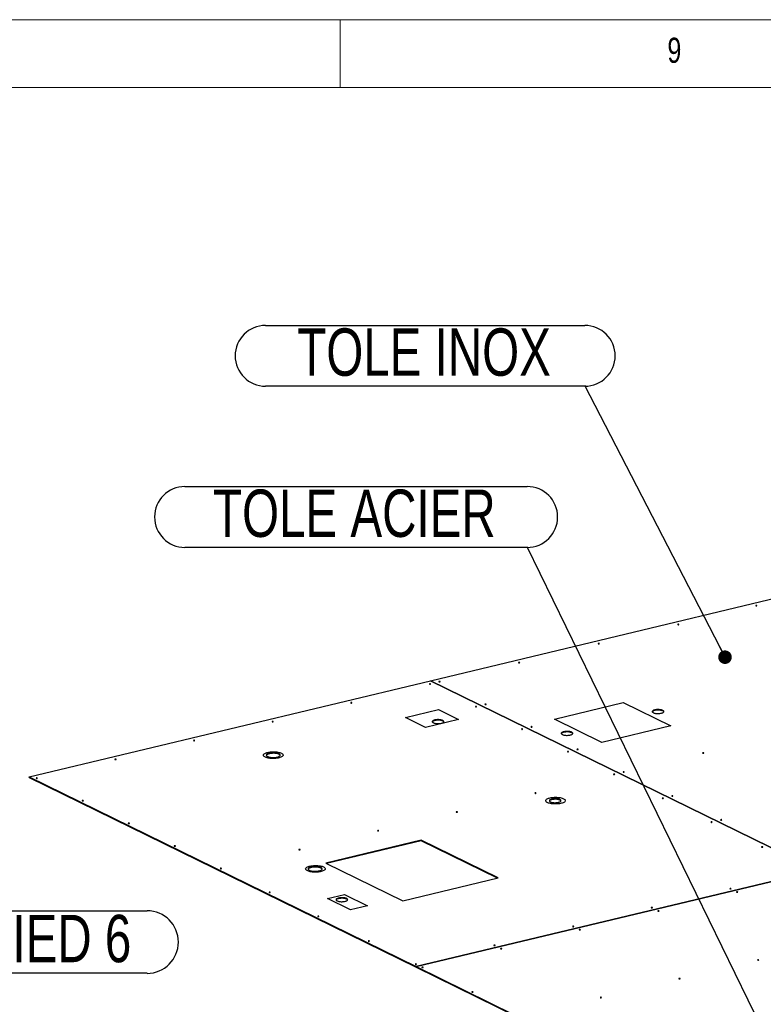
# Model space of a CAD drawing. Header units: millimetres. Extents: x 5 to 589, y 5 to 415.
# Tile 82 of 106: x 373 to 428, y 342 to 415. Entities that reach past the tile are written whole.
import ezdxf

# ---------------------------------------------------------------- set-up
doc = ezdxf.new("R2010")
doc.units = ezdxf.units.MM
doc.layers.add('NOTES', color=6, linetype='Continuous')
doc.layers.add('TRAIT-FORT', color=4, linetype='Continuous', lineweight=25)
doc.styles.add('SLDTEXTSTYLE0', font='TXT', dxfattribs={"width": 0.75})
doc.dimstyles.new('SLDDIMSTYLE3', dxfattribs={"dimtxt": 0.18, "dimasz": 1, "dimexe": 0, "dimexo": 0.0625, "dimgap": 0, "dimtad": 0, "dimtih": 1, "dimtoh": 1, "dimdec": 0, "dimrnd": 1e-09, "dimzin": 0, "dimdsep": 46, "dimtxsty": 'Standard', "dimblk1": 'DOT', "dimblk2": 'DOT', "dimsah": 1, "dimcen": 0.09, "dimadec": 0, "dimazin": 0, "dimtfac": 1, "dimtdec": 0, "dimtofl": 0, "dimtmove": 0, "dimatfit": 3, "dimldrblk": 'DOT', "dimfxl": 1, "dimfrac": 2, "dimtolj": 1, "dimtzin": 0, "dimarcsym": 0})

# ---------------------------------------------------------------- blocks, each defined once
blk = doc.blocks.new('SW_NOTE_17')
at = {"layer": 'NOTES', "color": 0}
for p, q in [((2.309, 2.264), (15.796, 2.264)), ((15.796, -2.353), (2.309, -2.353))]:
    blk.add_line(p, q, dxfattribs=at)
for centre, start, end in [((2.309, -0.045), 90, 270), ((15.796, -0.045), 270, 90)]:
    blk.add_arc(centre, 2.309, start, end, dxfattribs=at)
at = {"layer": 'NOTES', "color": 0, "insert": (9.068, 1.968), "char_height": 3.5, "attachment_point": 2, "style": 'SLDTEXTSTYLE0'}
blk.add_mtext('PIED 6', dxfattribs=at)
blk = doc.blocks.new('SW_NOTE_34')
at = {"layer": 'NOTES', "color": 0}
for p, q in [((-25.273, 4.451), (0, 4.451)), ((0, -0.045), (-25.273, -0.045))]:
    blk.add_line(p, q, dxfattribs=at)
for centre, start, end in [((-25.273, 2.203), 90, 270), ((0, 2.203), 270, 90)]:
    blk.add_arc(centre, 2.248, start, end, dxfattribs=at)
at = {"layer": 'NOTES', "color": 0, "insert": (-12.763, 4.229), "char_height": 3.5, "attachment_point": 2, "style": 'SLDTEXTSTYLE0'}
blk.add_mtext('TOLE ACIER', dxfattribs=at)
blk = doc.blocks.new('_DOT')
at = {"color": 0, "linetype": 'ByBlock', "lineweight": -2}
blk.add_line((-0.5, 0), (-1, 0), dxfattribs=at)
at = {"color": 0, "linetype": 'ByBlock', "const_width": 0.5}
blk.add_lwpolyline([(-0.25, 0, 1), (0.25, 0, 1)], format="xyb", close=True, dxfattribs=at)
blk = doc.blocks.new('SW_NOTE_35')
at = {"layer": 'NOTES', "color": 0}
for p, q in [((-23.572, 4.451), (0, 4.451)), ((0, -0.045), (-23.572, -0.045))]:
    blk.add_line(p, q, dxfattribs=at)
for centre, start, end in [((-23.572, 2.203), 90, 270), ((0, 2.203), 270, 90)]:
    blk.add_arc(centre, 2.248, start, end, dxfattribs=at)
at = {"layer": 'NOTES', "color": 0, "insert": (-11.869, 4.229), "char_height": 3.5, "attachment_point": 2, "style": 'SLDTEXTSTYLE0'}
blk.add_mtext('TOLE INOX', dxfattribs=at)

msp = doc.modelspace()

# ---------------------------------------------------------------- linework, layer by layer
at = {"color": 7, "linetype": 'Continuous', "lineweight": 18}
for p, q in [((589, 415), (5, 415)), ((397, 415), (397, 410)), ((584, 410), (10, 410))]:
    msp.add_line(p, q, dxfattribs=at)
at = {"layer": 'TRAIT-FORT', "color": 4, "linetype": 'Continuous', "lineweight": 25}
for p, q in [((403.66344, 366.16266), (433.28931, 373.26473)), ((374.03711, 359.06047), (403.66321, 366.1626)), ((403.66321, 366.1626), (432.23064, 352.14123)), ((432.23088, 352.14128), (403.66344, 366.16266)), ((403.66344, 366.16249), (403.66344, 366.16266)), ((412.82979, 363.32688), (417.90607, 364.54379)), ((417.90607, 364.54379), (421.41031, 362.82385)), ((401.82206, 363.43931), (404.25916, 364.02354)), ((404.25916, 364.02354), (405.74744, 363.29307)), ((403.31034, 362.70884), (401.82206, 363.43931)), ((405.74744, 363.29307), (403.31034, 362.70884)), ((416.33403, 361.60694), (412.82979, 363.32688)), ((421.41031, 362.82385), (416.33403, 361.60694)), ((374.03729, 359.02019), (374.03711, 359.06047)), ((374.03711, 359.06047), (402.60454, 345.03909)), ((374.03729, 359.02019), (402.60472, 344.99881)), ((402.99357, 354.38143), (395.93973, 352.69045)), ((402.99375, 354.34115), (395.99493, 352.66336)), ((408.67459, 351.59309), (402.99357, 354.38143)), ((402.99357, 354.38143), (402.99375, 354.34115)), ((408.61957, 351.5799), (402.99375, 354.34115)), ((395.93973, 352.69045), (401.62076, 349.90211)), ((432.23064, 352.14123), (402.60454, 345.03909)), ((402.6047, 345.03901), (432.2308, 352.14115)), ((401.62076, 349.90211), (408.67459, 351.59309)), ((396.075, 350.06502), (397.31323, 350.36186)), ((397.7756, 349.23034), (396.075, 350.06502)), ((397.31323, 350.36186), (399.01383, 349.52718)), ((399.01383, 349.52718), (397.7756, 349.23034)), ((402.60472, 344.99881), (402.60454, 345.03909)), ((402.6047, 345.03901), (421.59539, 335.71806)), ((402.60488, 344.99873), (402.6047, 345.03901)), ((402.60488, 344.99885), (402.60472, 344.99881)), ((402.60488, 344.99873), (421.59557, 335.67778))]:
    msp.add_line(p, q, dxfattribs=at)
at = {"layer": 'TRAIT-FORT', "color": 4, "linetype": 'Continuous', "lineweight": 25, "flags": 128}
for points in [[(427.77336, 371.70527), (427.76056, 371.70946), (427.74398, 371.71164), (427.72615, 371.71148), (427.70977, 371.70899), (427.69735, 371.70457), (427.69078, 371.69888), (427.69105, 371.69279), (427.69812, 371.68723), (427.71092, 371.68304), (427.72751, 371.68086), (427.74534, 371.68102), (427.76171, 371.6835), (427.77413, 371.68792), (427.78071, 371.69361), (427.78044, 371.6997), (427.77336, 371.70527)], [(422.01273, 370.3243), (421.99993, 370.32849), (421.98335, 370.33067), (421.96552, 370.3305), (421.94914, 370.32802), (421.93672, 370.3236), (421.93015, 370.31791), (421.93042, 370.31182), (421.93749, 370.30626), (421.95029, 370.30207), (421.96687, 370.29989), (421.98471, 370.30005), (422.00108, 370.30253), (422.0135, 370.30695), (422.02008, 370.31264), (422.01981, 370.31873), (422.01273, 370.3243)], [(416.13454, 368.91514), (416.12174, 368.91933), (416.10516, 368.92151), (416.08732, 368.92135), (416.07095, 368.91887), (416.05853, 368.91445), (416.05195, 368.90876), (416.05222, 368.90267), (416.0593, 368.89711), (416.0721, 368.89291), (416.08868, 368.89073), (416.10652, 368.8909), (416.12289, 368.89338), (416.13531, 368.8978), (416.14188, 368.90349), (416.14161, 368.90958), (416.13454, 368.91514)], [(410.25634, 367.50599), (410.24354, 367.51018), (410.22696, 367.51236), (410.20913, 367.5122), (410.19275, 367.50972), (410.18033, 367.5053), (410.17376, 367.49961), (410.17403, 367.49352), (410.1811, 367.48795), (410.19391, 367.48376), (410.21049, 367.48158), (410.22832, 367.48174), (410.24469, 367.48422), (410.25711, 367.48865), (410.26369, 367.49433), (410.26342, 367.50043), (410.25634, 367.50599)], [(403.67277, 365.92774), (403.65996, 365.93193), (403.64338, 365.93411), (403.62555, 365.93395), (403.60918, 365.93147), (403.59676, 365.92704), (403.59018, 365.92136), (403.59045, 365.91527), (403.59753, 365.9097), (403.61033, 365.90551), (403.62691, 365.90333), (403.64474, 365.90349), (403.66112, 365.90597), (403.67354, 365.91039), (403.68011, 365.91608), (403.67984, 365.92217), (403.67277, 365.92774)], [(404.37815, 366.09684), (404.36535, 366.10103), (404.34877, 366.10321), (404.33093, 366.10305), (404.31456, 366.10056), (404.30214, 366.09614), (404.29556, 366.09045), (404.29583, 366.08436), (404.30291, 366.0788), (404.31571, 366.07461), (404.33229, 366.07243), (404.35013, 366.07259), (404.3665, 366.07507), (404.37892, 366.07949), (404.3855, 366.08518), (404.38522, 366.09127), (404.37815, 366.09684)], [(397.86511, 364.53549), (397.85231, 364.53969), (397.83573, 364.54187), (397.81789, 364.5417), (397.80152, 364.53922), (397.7891, 364.5348), (397.78252, 364.52911), (397.7828, 364.52302), (397.78987, 364.51746), (397.80267, 364.51327), (397.81925, 364.51109), (397.83709, 364.51125), (397.85346, 364.51373), (397.86588, 364.51815), (397.87246, 364.52384), (397.87219, 364.52993), (397.86511, 364.53549)], [(407.0715, 364.25958), (407.0587, 364.26377), (407.04212, 364.26595), (407.02428, 364.26579), (407.00791, 364.26331), (406.99549, 364.25889), (406.98891, 364.2532), (406.98918, 364.24711), (406.99626, 364.24155), (407.00906, 364.23735), (407.02564, 364.23517), (407.04347, 364.23534), (407.05985, 364.23782), (407.07227, 364.24224), (407.07884, 364.24793), (407.07857, 364.25402), (407.0715, 364.25958)], [(407.77688, 364.42868), (407.76408, 364.43287), (407.7475, 364.43505), (407.72966, 364.43489), (407.71329, 364.43241), (407.70087, 364.42799), (407.6943, 364.4223), (407.69457, 364.41621), (407.70164, 364.41064), (407.71444, 364.40645), (407.73102, 364.40427), (407.74886, 364.40444), (407.76523, 364.40692), (407.77765, 364.41134), (407.78423, 364.41703), (407.78396, 364.42312), (407.77688, 364.42868)], [(420.83287, 363.96447), (420.79157, 363.98172), (420.74297, 363.99659), (420.68821, 364.00872), (420.62858, 364.01783), (420.56547, 364.02371), (420.50036, 364.02622), (420.43477, 364.0253), (420.37025, 364.02097), (420.30831, 364.01333), (420.25039, 364.00257), (420.19786, 363.98894), (420.15195, 363.97275), (420.11373, 363.95438), (420.0841, 363.93427), (420.06376, 363.91288), (420.05317, 363.89072), (420.0526, 363.86831), (420.06204, 363.84617), (420.08129, 363.82483), (420.10988, 363.80477), (420.14716, 363.78647), (420.19224, 363.77037), (420.24407, 363.75683), (420.30143, 363.74618), (420.36299, 363.73866), (420.42729, 363.73446), (420.49283, 363.73366), (420.55807, 363.73629), (420.62149, 363.74229), (420.6816, 363.75151), (420.73698, 363.76375), (420.78635, 363.7787), (420.82853, 363.79603), (420.86256, 363.81533), (420.88762, 363.83614), (420.90313, 363.85798), (420.90873, 363.88033), (420.90428, 363.90267), (420.88989, 363.92447), (420.8659, 363.94524), (420.83287, 363.96447)], [(420.83305, 363.92419), (420.79175, 363.94144), (420.74315, 363.95631), (420.68839, 363.96844), (420.62876, 363.97755), (420.56565, 363.98343), (420.50054, 363.98594), (420.43495, 363.98502), (420.37043, 363.98069), (420.30849, 363.97305), (420.25057, 363.96229), (420.19804, 363.94866), (420.15213, 363.93247), (420.11391, 363.9141), (420.08428, 363.89399), (420.06394, 363.8726), (420.05578, 363.85789)], [(392.05745, 363.14325), (392.04465, 363.14744), (392.02807, 363.14962), (392.01024, 363.14946), (391.99386, 363.14698), (391.98144, 363.14256), (391.97487, 363.13687), (391.97514, 363.13078), (391.98221, 363.12521), (391.99502, 363.12102), (392.0116, 363.11884), (392.02943, 363.119), (392.0458, 363.12149), (392.05822, 363.12591), (392.0648, 363.1316), (392.06453, 363.13769), (392.05745, 363.14325)], [(404.5876, 363.22129), (404.5463, 363.23854), (404.4977, 363.25341), (404.44295, 363.26554), (404.38331, 363.27465), (404.3202, 363.28053), (404.25509, 363.28304), (404.1895, 363.28212), (404.12498, 363.27779), (404.06304, 363.27016), (404.00513, 363.2594), (403.9526, 363.24576), (403.90668, 363.22957), (403.86847, 363.2112), (403.83884, 363.19109), (403.81849, 363.1697), (403.80791, 363.14755), (403.80733, 363.12514), (403.81677, 363.103), (403.83602, 363.08165), (403.86462, 363.06159), (403.90189, 363.0433), (403.94697, 363.02719), (403.9988, 363.01365), (404.05617, 363.003), (404.11772, 362.99548), (404.18202, 362.99128), (404.24756, 362.99048), (404.3128, 362.99311), (404.37622, 362.99911), (404.43633, 363.00834), (404.49171, 363.02057), (404.54108, 363.03553), (404.58327, 363.05286), (404.61729, 363.07215), (404.64235, 363.09296), (404.65786, 363.1148), (404.66346, 363.13715), (404.65901, 363.15949), (404.64463, 363.1813), (404.62063, 363.20206), (404.5876, 363.22129)], [(404.58778, 363.18101), (404.54648, 363.19826), (404.49788, 363.21313), (404.44313, 363.22526), (404.38349, 363.23437), (404.32038, 363.24025), (404.25527, 363.24276), (404.18968, 363.24184), (404.12516, 363.23751), (404.06322, 363.22988), (404.00531, 363.21912), (403.95278, 363.20548), (403.90686, 363.18929), (403.86865, 363.17092), (403.83902, 363.15081), (403.81867, 363.12943), (403.81051, 363.11471)], [(410.47023, 362.59143), (410.45743, 362.59562), (410.44085, 362.5978), (410.42301, 362.59764), (410.40664, 362.59516), (410.39422, 362.59073), (410.38764, 362.58505), (410.38791, 362.57896), (410.39499, 362.57339), (410.40779, 362.5692), (410.42437, 362.56702), (410.44221, 362.56718), (410.45858, 362.56966), (410.471, 362.57408), (410.47758, 362.57977), (410.47731, 362.58586), (410.47023, 362.59143)], [(411.17561, 362.76053), (411.16281, 362.76472), (411.14623, 362.7669), (411.1284, 362.76674), (411.11202, 362.76425), (411.0996, 362.75983), (411.09303, 362.75414), (411.0933, 362.74805), (411.10037, 362.74249), (411.11317, 362.7383), (411.12976, 362.73612), (411.14759, 362.73628), (411.16396, 362.73876), (411.17638, 362.74318), (411.18296, 362.74887), (411.18269, 362.75496), (411.17561, 362.76053)], [(414.11433, 362.35387), (414.07303, 362.37112), (414.02443, 362.38598), (413.96967, 362.39811), (413.91004, 362.40722), (413.84693, 362.4131), (413.78182, 362.41561), (413.71623, 362.41469), (413.65171, 362.41036), (413.58977, 362.40273), (413.53185, 362.39197), (413.47932, 362.37833), (413.43341, 362.36214), (413.39519, 362.34377), (413.36556, 362.32366), (413.34522, 362.30228), (413.33463, 362.28012), (413.33405, 362.25771), (413.3435, 362.23557), (413.36275, 362.21422), (413.39134, 362.19416), (413.42862, 362.17587), (413.4737, 362.15976), (413.52553, 362.14623), (413.58289, 362.13557), (413.64445, 362.12806), (413.70875, 362.12385), (413.77429, 362.12305), (413.83953, 362.12569), (413.90295, 362.13168), (413.96305, 362.14091), (414.01844, 362.15314), (414.0678, 362.1681), (414.10999, 362.18543), (414.14402, 362.20472), (414.16908, 362.22553), (414.18459, 362.24737), (414.19019, 362.26972), (414.18574, 362.29206), (414.17135, 362.31387), (414.14736, 362.33463), (414.11433, 362.35387)], [(414.11451, 362.31359), (414.07321, 362.33084), (414.02461, 362.3457), (413.96985, 362.35783), (413.91022, 362.36694), (413.84711, 362.37282), (413.782, 362.37533), (413.71641, 362.37441), (413.65189, 362.37008), (413.58995, 362.36245), (413.53203, 362.35169), (413.4795, 362.33805), (413.43359, 362.32186), (413.39537, 362.30349), (413.36574, 362.28338), (413.3454, 362.262), (413.33724, 362.24728)], [(386.2498, 361.75101), (386.237, 361.7552), (386.22042, 361.75738), (386.20258, 361.75722), (386.18621, 361.75474), (386.17379, 361.75031), (386.16721, 361.74463), (386.16748, 361.73854), (386.17456, 361.73297), (386.18736, 361.72878), (386.20394, 361.7266), (386.22178, 361.72676), (386.23815, 361.72924), (386.25057, 361.73366), (386.25714, 361.73935), (386.25687, 361.74544), (386.2498, 361.75101)], [(392.65853, 360.80442), (392.7031, 360.77948), (392.73866, 360.75289), (392.76471, 360.72501), (392.78089, 360.69623), (392.78696, 360.66696), (392.78285, 360.63761), (392.76861, 360.60859), (392.74445, 360.58032), (392.71069, 360.55317), (392.66782, 360.52755), (392.61643, 360.5038), (392.55725, 360.48227), (392.49111, 360.46324), (392.41894, 360.447), (392.34174, 360.43376), (392.26061, 360.42372), (392.17669, 360.41701), (392.09114, 360.41373), (392.00517, 360.41392), (391.92, 360.41759), (391.8368, 360.42468), (391.75676, 360.43509), (391.681, 360.44867), (391.61057, 360.46524), (391.54647, 360.48456), (391.4896, 360.50636), (391.44075, 360.53033), (391.40062, 360.55614), (391.36976, 360.58343), (391.34861, 360.61181), (391.33746, 360.64089), (391.33648, 360.67025), (391.34567, 360.69948), (391.36491, 360.72818), (391.39392, 360.75594), (391.4323, 360.78237), (391.47951, 360.80709), (391.53489, 360.82978), (391.59766, 360.85009), (391.66694, 360.86776), (391.74176, 360.88252), (391.82106, 360.89418), (391.90373, 360.90257), (391.98862, 360.90758), (392.07453, 360.90912), (392.16025, 360.90719), (392.24458, 360.9018), (392.32634, 360.89304), (392.40438, 360.88102), (392.47761, 360.86592), (392.54499, 360.84794), (392.60558, 360.82735), (392.65853, 360.80442)], [(392.48456, 360.76272), (392.43978, 360.78169), (392.38763, 360.79831), (392.32913, 360.81227), (392.26542, 360.82329), (392.19774, 360.83116), (392.1274, 360.83571), (392.05578, 360.83688), (391.98426, 360.83462), (391.91425, 360.82899), (391.84709, 360.8201), (391.78411, 360.80811), (391.72652, 360.79327), (391.67545, 360.77585), (391.63189, 360.75621), (391.59669, 360.73472), (391.57053, 360.71179), (391.55393, 360.68789), (391.5472, 360.66346), (391.55048, 360.639), (391.5637, 360.61496), (391.5866, 360.59183), (391.61875, 360.57005), (391.65951, 360.55004), (391.70809, 360.5322), (391.76355, 360.51687), (391.8248, 360.50435), (391.89066, 360.49489), (391.95984, 360.48866), (392.03099, 360.48579), (392.10274, 360.48634), (392.17368, 360.49029), (392.24243, 360.49757), (392.30766, 360.50804), (392.36809, 360.52149), (392.42255, 360.53765), (392.46998, 360.55623), (392.50946, 360.57685), (392.54021, 360.59911), (392.56165, 360.62258), (392.57334, 360.6468), (392.57507, 360.67131), (392.5668, 360.69562), (392.5487, 360.71926), (392.5211, 360.74177), (392.48456, 360.76272)], [(413.86896, 360.92327), (413.85616, 360.92746), (413.83958, 360.92965), (413.82174, 360.92948), (413.80537, 360.927), (413.79295, 360.92258), (413.78638, 360.91689), (413.78665, 360.9108), (413.79372, 360.90524), (413.80652, 360.90104), (413.8231, 360.89886), (413.84094, 360.89903), (413.85731, 360.90151), (413.86973, 360.90593), (413.87631, 360.91162), (413.87604, 360.91771), (413.86896, 360.92327)], [(414.57435, 361.09237), (414.56154, 361.09656), (414.54496, 361.09874), (414.52713, 361.09858), (414.51075, 361.0961), (414.49833, 361.09168), (414.49176, 361.08599), (414.49203, 361.0799), (414.4991, 361.07433), (414.51191, 361.07014), (414.52849, 361.06796), (414.54632, 361.06813), (414.5627, 361.07061), (414.57512, 361.07503), (414.58169, 361.08072), (414.58142, 361.08681), (414.57435, 361.09237)], [(423.85127, 360.83337), (423.83847, 360.83756), (423.82189, 360.83974), (423.80405, 360.83958), (423.78768, 360.8371), (423.77526, 360.83268), (423.76869, 360.82699), (423.76896, 360.8209), (423.77603, 360.81533), (423.78883, 360.81114), (423.80541, 360.80896), (423.82325, 360.80912), (423.83962, 360.8116), (423.85204, 360.81603), (423.85862, 360.82172), (423.85835, 360.82781), (423.85127, 360.83337)], [(380.44214, 360.35876), (380.42934, 360.36296), (380.41276, 360.36514), (380.39493, 360.36497), (380.37855, 360.36249), (380.36613, 360.35807), (380.35956, 360.35238), (380.35983, 360.34629), (380.3669, 360.34073), (380.3797, 360.33654), (380.39628, 360.33436), (380.41412, 360.33452), (380.43049, 360.337), (380.44291, 360.34142), (380.44949, 360.34711), (380.44922, 360.3532), (380.44214, 360.35876)], [(392.48474, 360.72244), (392.43996, 360.74141), (392.38781, 360.75803), (392.32931, 360.77199), (392.2656, 360.78301), (392.19792, 360.79088), (392.12758, 360.79543), (392.05596, 360.7966), (391.98444, 360.79434), (391.91443, 360.78871), (391.84727, 360.77982), (391.78429, 360.76783), (391.7267, 360.75299), (391.67563, 360.73557), (391.63207, 360.71593), (391.59687, 360.69444), (391.57071, 360.67151), (391.55411, 360.64761), (391.55053, 360.63884)], [(417.97308, 359.42422), (417.96028, 359.42841), (417.94369, 359.43059), (417.92586, 359.43043), (417.90949, 359.42795), (417.89707, 359.42352), (417.89049, 359.41783), (417.89076, 359.41174), (417.89784, 359.40618), (417.91064, 359.40199), (417.92722, 359.39981), (417.94505, 359.39997), (417.96143, 359.40245), (417.97385, 359.40687), (417.98042, 359.41256), (417.98015, 359.41865), (417.97308, 359.42422)], [(374.63449, 358.96652), (374.62168, 358.97071), (374.6051, 358.97289), (374.58727, 358.97273), (374.5709, 358.97025), (374.55848, 358.96583), (374.5519, 358.96014), (374.55217, 358.95405), (374.55925, 358.94848), (374.57205, 358.94429), (374.58863, 358.94211), (374.60646, 358.94227), (374.62284, 358.94476), (374.63526, 358.94918), (374.64183, 358.95487), (374.64156, 358.96096), (374.63449, 358.96652)], [(417.26769, 359.25512), (417.25489, 359.25931), (417.23831, 359.26149), (417.22048, 359.26133), (417.2041, 359.25885), (417.19168, 359.25443), (417.18511, 359.24874), (417.18538, 359.24265), (417.19245, 359.23708), (417.20526, 359.23289), (417.22184, 359.23071), (417.23967, 359.23087), (417.25604, 359.23335), (417.26846, 359.23777), (417.27504, 359.24346), (417.27477, 359.24955), (417.26769, 359.25512)], [(378.03322, 357.29837), (378.02042, 357.30256), (378.00384, 357.30474), (377.986, 357.30458), (377.96963, 357.30209), (377.95721, 357.29767), (377.95063, 357.29198), (377.9509, 357.28589), (377.95798, 357.28033), (377.97078, 357.27614), (377.98736, 357.27396), (378.0052, 357.27412), (378.02157, 357.2766), (378.03399, 357.28102), (378.04056, 357.28671), (378.04029, 357.2928), (378.03322, 357.29837)], [(411.46004, 357.86288), (411.44724, 357.86707), (411.43066, 357.86925), (411.41282, 357.86908), (411.39645, 357.8666), (411.38403, 357.86218), (411.37745, 357.85649), (411.37772, 357.8504), (411.3848, 357.84484), (411.3976, 357.84065), (411.41418, 357.83847), (411.43201, 357.83863), (411.44839, 357.84111), (411.46081, 357.84553), (411.46738, 357.85122), (411.46711, 357.85731), (411.46004, 357.86288)], [(413.50527, 357.44438), (413.54983, 357.41945), (413.58539, 357.39285), (413.61144, 357.36497), (413.62762, 357.33619), (413.6337, 357.30692), (413.62959, 357.27757), (413.61535, 357.24855), (413.59118, 357.22028), (413.55742, 357.19314), (413.51455, 357.16751), (413.46316, 357.14376), (413.40398, 357.12223), (413.33784, 357.1032), (413.26567, 357.08696), (413.18847, 357.07372), (413.10734, 357.06368), (413.02342, 357.05697), (412.93787, 357.05369), (412.8519, 357.05388), (412.76672, 357.05755), (412.68353, 357.06464), (412.60349, 357.07505), (412.52772, 357.08863), (412.4573, 357.1052), (412.3932, 357.12452), (412.33632, 357.14632), (412.28748, 357.17029), (412.24734, 357.1961), (412.21648, 357.22339), (412.19533, 357.25177), (412.18419, 357.28085), (412.1832, 357.31021), (412.19239, 357.33944), (412.21163, 357.36814), (412.24064, 357.3959), (412.27903, 357.42233), (412.32624, 357.44706), (412.38162, 357.46974), (412.44439, 357.49006), (412.51367, 357.50772), (412.58849, 357.52249), (412.66779, 357.53415), (412.75046, 357.54254), (412.83535, 357.54754), (412.92126, 357.54909), (413.00698, 357.54715), (413.09131, 357.54177), (413.17307, 357.533), (413.25111, 357.52099), (413.32434, 357.50588), (413.39172, 357.48791), (413.45231, 357.46731), (413.50527, 357.44438)], [(413.23257, 357.37901), (413.19127, 357.39626), (413.14267, 357.41113), (413.08791, 357.42326), (413.02828, 357.43237), (412.96517, 357.43825), (412.90006, 357.44076), (412.83447, 357.43984), (412.76995, 357.43551), (412.70801, 357.42787), (412.65009, 357.41711), (412.59756, 357.40348), (412.55165, 357.38729), (412.51343, 357.36892), (412.4838, 357.34881), (412.46346, 357.32742), (412.45287, 357.30527), (412.45229, 357.28285), (412.46174, 357.26071), (412.48099, 357.23937), (412.50958, 357.21931), (412.54686, 357.20101), (412.59194, 357.18491), (412.64377, 357.17137), (412.70113, 357.16072), (412.76269, 357.1532), (412.82699, 357.149), (412.89253, 357.1482), (412.95777, 357.15083), (413.02119, 357.15683), (413.08129, 357.16605), (413.13668, 357.17829), (413.18604, 357.19325), (413.22823, 357.21058), (413.26226, 357.22987), (413.28732, 357.25068), (413.30283, 357.27252), (413.30843, 357.29487), (413.30398, 357.31721), (413.28959, 357.33902), (413.2656, 357.35978), (413.23257, 357.37901)], [(413.23275, 357.33873), (413.19145, 357.35598), (413.14285, 357.37085), (413.08809, 357.38298), (413.02846, 357.39209), (412.96535, 357.39797), (412.90024, 357.40048), (412.83465, 357.39956), (412.77013, 357.39523), (412.70819, 357.3876), (412.65027, 357.37683), (412.59774, 357.3632), (412.55183, 357.34701), (412.51361, 357.32864), (412.48398, 357.30853), (412.46364, 357.28714), (412.45548, 357.27243)], [(420.86879, 357.48764), (420.85599, 357.49183), (420.83941, 357.49401), (420.82158, 357.49385), (420.8052, 357.49137), (420.79278, 357.48694), (420.78621, 357.48126), (420.78648, 357.47516), (420.79355, 357.4696), (420.80636, 357.46541), (420.82294, 357.46323), (420.84077, 357.46339), (420.85714, 357.46587), (420.86956, 357.47029), (420.87614, 357.47598), (420.87587, 357.48207), (420.86879, 357.48764)], [(421.57418, 357.65674), (421.56138, 357.66093), (421.5448, 357.66311), (421.52696, 357.66295), (421.51059, 357.66046), (421.49817, 357.65604), (421.49159, 357.65035), (421.49186, 357.64426), (421.49894, 357.6387), (421.51174, 357.63451), (421.52832, 357.63233), (421.54615, 357.63249), (421.56253, 357.63497), (421.57495, 357.63939), (421.58152, 357.64508), (421.58125, 357.65117), (421.57418, 357.65674)], [(405.65238, 356.47063), (405.63958, 356.47482), (405.623, 356.477), (405.60516, 356.47684), (405.58879, 356.47436), (405.57637, 356.46994), (405.5698, 356.46425), (405.57007, 356.45816), (405.57714, 356.45259), (405.58994, 356.4484), (405.60652, 356.44622), (405.62436, 356.44639), (405.64073, 356.44887), (405.65315, 356.45329), (405.65973, 356.45898), (405.65946, 356.46507), (405.65238, 356.47063)], [(425.17528, 355.88926), (425.16248, 355.89345), (425.1459, 355.89563), (425.12806, 355.89546), (425.11169, 355.89298), (425.09927, 355.88856), (425.09269, 355.88287), (425.09296, 355.87678), (425.10004, 355.87122), (425.11284, 355.86703), (425.12942, 355.86485), (425.14726, 355.86501), (425.16363, 355.86749), (425.17605, 355.87191), (425.18262, 355.8776), (425.18235, 355.88369), (425.17528, 355.88926)], [(381.43195, 355.63021), (381.41915, 355.6344), (381.40257, 355.63658), (381.38473, 355.63642), (381.36836, 355.63394), (381.35594, 355.62952), (381.34936, 355.62383), (381.34963, 355.61774), (381.35671, 355.61217), (381.36951, 355.60798), (381.38609, 355.6058), (381.40393, 355.60597), (381.4203, 355.60845), (381.43272, 355.61287), (381.4393, 355.61856), (381.43903, 355.62465), (381.43195, 355.63021)], [(399.84473, 355.07839), (399.83192, 355.08258), (399.81534, 355.08476), (399.79751, 355.0846), (399.78114, 355.08212), (399.76872, 355.0777), (399.76214, 355.07201), (399.76241, 355.06592), (399.76949, 355.06035), (399.78229, 355.05616), (399.79887, 355.05398), (399.8167, 355.05414), (399.83308, 355.05662), (399.8455, 355.06104), (399.85207, 355.06673), (399.8518, 355.07282), (399.84473, 355.07839)], [(424.4699, 355.72016), (424.45709, 355.72435), (424.44051, 355.72653), (424.42268, 355.72637), (424.4063, 355.72388), (424.39388, 355.71946), (424.38731, 355.71377), (424.38758, 355.70768), (424.39465, 355.70212), (424.40746, 355.69793), (424.42404, 355.69575), (424.44187, 355.69591), (424.45825, 355.69839), (424.47067, 355.70281), (424.47724, 355.7085), (424.47697, 355.71459), (424.4699, 355.72016)], [(384.83068, 353.96206), (384.81788, 353.96625), (384.8013, 353.96843), (384.78347, 353.96827), (384.76709, 353.96578), (384.75467, 353.96136), (384.7481, 353.95567), (384.74837, 353.94958), (384.75544, 353.94402), (384.76824, 353.93983), (384.78482, 353.93765), (384.80266, 353.93781), (384.81903, 353.94029), (384.83145, 353.94471), (384.83803, 353.9504), (384.83776, 353.95649), (384.83068, 353.96206)], [(394.03707, 353.68615), (394.02427, 353.69034), (394.00769, 353.69252), (393.98985, 353.69235), (393.97348, 353.68987), (393.96106, 353.68545), (393.95448, 353.67976), (393.95475, 353.67367), (393.96183, 353.66811), (393.97463, 353.66392), (393.99121, 353.66174), (394.00905, 353.6619), (394.02542, 353.66438), (394.03784, 353.6688), (394.04442, 353.67449), (394.04414, 353.68058), (394.03707, 353.68615)], [(428.20314, 353.88782), (428.19034, 353.89201), (428.17376, 353.89419), (428.15592, 353.89403), (428.13955, 353.89155), (428.12713, 353.88712), (428.12055, 353.88144), (428.12082, 353.87534), (428.1279, 353.86978), (428.1407, 353.86559), (428.15728, 353.86341), (428.17512, 353.86357), (428.19149, 353.86605), (428.20391, 353.87047), (428.21048, 353.87616), (428.21021, 353.88225), (428.20314, 353.88782)], [(388.22941, 352.2939), (388.21661, 352.29809), (388.20003, 352.30027), (388.1822, 352.30011), (388.16582, 352.29763), (388.1534, 352.29321), (388.14683, 352.28752), (388.1471, 352.28143), (388.15417, 352.27586), (388.16698, 352.27167), (388.18356, 352.26949), (388.20139, 352.26966), (388.21776, 352.27214), (388.23018, 352.27656), (388.23676, 352.28225), (388.23649, 352.28834), (388.22941, 352.2939)], [(395.77602, 352.40331), (395.82059, 352.37837), (395.85615, 352.35177), (395.8822, 352.32389), (395.89838, 352.29511), (395.90445, 352.26584), (395.90034, 352.23649), (395.8861, 352.20748), (395.86193, 352.1792), (395.82818, 352.15206), (395.7853, 352.12643), (395.73392, 352.10269), (395.67474, 352.08115), (395.6086, 352.06212), (395.53642, 352.04588), (395.45923, 352.03264), (395.3781, 352.0226), (395.29417, 352.01589), (395.20862, 352.01261), (395.12266, 352.01281), (395.03748, 352.01647), (394.95428, 352.02356), (394.87424, 352.03397), (394.79848, 352.04755), (394.72805, 352.06412), (394.66395, 352.08344), (394.60708, 352.10524), (394.55823, 352.12921), (394.5181, 352.15503), (394.48724, 352.18231), (394.46609, 352.2107), (394.45494, 352.23977), (394.45396, 352.26913), (394.46315, 352.29836), (394.48238, 352.32706), (394.5114, 352.35482), (394.54978, 352.38125), (394.59699, 352.40598), (394.65237, 352.42866), (394.71514, 352.44898), (394.78442, 352.46664), (394.85924, 352.48141), (394.93854, 352.49307), (395.02122, 352.50146), (395.1061, 352.50646), (395.19201, 352.50801), (395.27773, 352.50607), (395.36207, 352.50069), (395.44383, 352.49192), (395.52187, 352.47991), (395.59509, 352.46481), (395.66248, 352.44683), (395.72307, 352.42623), (395.77602, 352.40331)], [(395.57696, 352.35558), (395.53218, 352.37455), (395.48003, 352.39118), (395.42154, 352.40514), (395.35783, 352.41616), (395.29014, 352.42402), (395.21981, 352.42858), (395.14818, 352.42975), (395.07667, 352.42749), (395.00665, 352.42186), (394.9395, 352.41297), (394.87651, 352.40098), (394.81893, 352.38614), (394.76786, 352.36872), (394.7243, 352.34908), (394.68909, 352.32758), (394.66294, 352.30466), (394.64633, 352.28076), (394.6396, 352.25633), (394.64288, 352.23186), (394.6561, 352.20783), (394.67901, 352.1847), (394.71115, 352.16292), (394.75191, 352.14291), (394.8005, 352.12507), (394.85595, 352.10974), (394.91721, 352.09722), (394.98306, 352.08775), (395.05224, 352.08153), (395.1234, 352.07866), (395.19514, 352.07921), (395.26608, 352.08316), (395.33483, 352.09044), (395.40006, 352.10091), (395.46049, 352.11435), (395.51495, 352.13052), (395.56238, 352.1491), (395.60186, 352.16971), (395.63262, 352.19198), (395.65405, 352.21545), (395.66575, 352.23967), (395.66748, 352.26418), (395.65921, 352.28849), (395.6411, 352.31213), (395.61351, 352.33464), (395.57696, 352.35558)], [(395.57714, 352.3153), (395.53236, 352.33428), (395.48021, 352.3509), (395.42172, 352.36486), (395.35801, 352.37588), (395.29032, 352.38374), (395.21999, 352.3883), (395.14836, 352.38947), (395.07685, 352.38721), (395.00683, 352.38158), (394.93968, 352.37269), (394.87669, 352.3607), (394.81911, 352.34586), (394.76804, 352.32844), (394.72448, 352.3088), (394.68927, 352.2873), (394.66312, 352.26438), (394.64651, 352.24048), (394.64293, 352.2317)], [(425.86444, 350.79295), (425.85164, 350.79714), (425.83506, 350.79932), (425.81722, 350.79916), (425.80085, 350.79668), (425.78843, 350.79226), (425.78185, 350.78657), (425.78213, 350.78048), (425.7892, 350.77491), (425.802, 350.77072), (425.81858, 350.76854), (425.83642, 350.76871), (425.85279, 350.77119), (425.86521, 350.77561), (425.87179, 350.7813), (425.87152, 350.78739), (425.86444, 350.79295)], [(391.83051, 350.52642), (391.81771, 350.53061), (391.80113, 350.53279), (391.7833, 350.53263), (391.76692, 350.53015), (391.7545, 350.52573), (391.74793, 350.52004), (391.7482, 350.51395), (391.75527, 350.50838), (391.76808, 350.50419), (391.78466, 350.50201), (391.80249, 350.50217), (391.81886, 350.50466), (391.83128, 350.50908), (391.83786, 350.51477), (391.83759, 350.52086), (391.83051, 350.52642)], [(397.48394, 350.06444), (397.44264, 350.08169), (397.39404, 350.09655), (397.33928, 350.10868), (397.27965, 350.11779), (397.21653, 350.12367), (397.15142, 350.12618), (397.08584, 350.12526), (397.02132, 350.12093), (396.95937, 350.1133), (396.90146, 350.10254), (396.84893, 350.0889), (396.80302, 350.07271), (396.7648, 350.05435), (396.73517, 350.03423), (396.71482, 350.01285), (396.70424, 349.99069), (396.70366, 349.96828), (396.71311, 349.94614), (396.73235, 349.92479), (396.76095, 349.90473), (396.79822, 349.88644), (396.84331, 349.87033), (396.89514, 349.8568), (396.9525, 349.84614), (397.01405, 349.83863), (397.07835, 349.83442), (397.14389, 349.83362), (397.20914, 349.83626), (397.27256, 349.84225), (397.33266, 349.85148), (397.38805, 349.86371), (397.43741, 349.87867), (397.4796, 349.896), (397.51363, 349.9153), (397.53869, 349.93611), (397.5542, 349.95794), (397.55979, 349.98029), (397.55535, 350.00263), (397.54096, 350.02444), (397.51697, 350.0452), (397.48394, 350.06444)], [(397.48412, 350.02416), (397.44282, 350.04141), (397.39422, 350.05627), (397.33946, 350.0684), (397.27983, 350.07751), (397.21671, 350.08339), (397.1516, 350.0859), (397.08602, 350.08498), (397.0215, 350.08065), (396.95955, 350.07302), (396.90164, 350.06226), (396.84911, 350.04862), (396.8032, 350.03243), (396.76498, 350.01407), (396.73535, 349.99395), (396.715, 349.97257), (396.70684, 349.95785)], [(426.35139, 350.55395), (426.33858, 350.55814), (426.322, 350.56032), (426.30417, 350.56016), (426.28779, 350.55768), (426.27538, 350.55326), (426.2688, 350.54757), (426.26907, 350.54148), (426.27614, 350.53591), (426.28895, 350.53172), (426.30553, 350.52954), (426.32336, 350.5297), (426.33974, 350.53219), (426.35216, 350.53661), (426.35873, 350.5423), (426.35846, 350.54839), (426.35139, 350.55395)], [(420.05678, 349.40071), (420.04398, 349.4049), (420.0274, 349.40708), (420.00957, 349.40692), (419.99319, 349.40444), (419.98077, 349.40001), (419.9742, 349.39433), (419.97447, 349.38824), (419.98154, 349.38267), (419.99435, 349.37848), (420.01093, 349.3763), (420.02876, 349.37646), (420.04513, 349.37894), (420.05755, 349.38336), (420.06413, 349.38905), (420.06386, 349.39514), (420.05678, 349.40071)], [(395.43162, 348.75894), (395.41881, 348.76313), (395.40223, 348.76531), (395.3844, 348.76515), (395.36802, 348.76267), (395.3556, 348.75825), (395.34903, 348.75256), (395.3493, 348.74647), (395.35637, 348.7409), (395.36918, 348.73671), (395.38576, 348.73453), (395.40359, 348.73469), (395.41997, 348.73717), (395.43239, 348.7416), (395.43896, 348.74729), (395.43869, 348.75338), (395.43162, 348.75894)], [(420.54373, 349.16171), (420.53093, 349.1659), (420.51435, 349.16808), (420.49651, 349.16792), (420.48014, 349.16544), (420.46772, 349.16101), (420.46114, 349.15533), (420.46141, 349.14923), (420.46849, 349.14367), (420.48129, 349.13948), (420.49787, 349.1373), (420.51571, 349.13746), (420.53208, 349.13994), (420.5445, 349.14436), (420.55107, 349.15005), (420.5508, 349.15614), (420.54373, 349.16171)], [(414.24913, 348.00846), (414.23633, 348.01266), (414.21975, 348.01484), (414.20191, 348.01467), (414.18554, 348.01219), (414.17312, 348.00777), (414.16654, 348.00208), (414.16681, 347.99599), (414.17389, 347.99043), (414.18669, 347.98624), (414.20327, 347.98406), (414.22111, 347.98422), (414.23748, 347.9867), (414.2499, 347.99112), (414.25647, 347.99681), (414.2562, 348.0029), (414.24913, 348.00846)], [(414.73607, 347.76946), (414.72327, 347.77366), (414.70669, 347.77584), (414.68886, 347.77567), (414.67248, 347.77319), (414.66006, 347.76877), (414.65349, 347.76308), (414.65376, 347.75699), (414.66083, 347.75143), (414.67364, 347.74724), (414.69022, 347.74506), (414.70805, 347.74522), (414.72442, 347.7477), (414.73684, 347.75212), (414.74342, 347.75781), (414.74315, 347.7639), (414.73607, 347.76946)], [(399.16486, 346.9266), (399.15206, 346.93079), (399.13548, 346.93297), (399.11764, 346.93281), (399.10127, 346.93033), (399.08885, 346.92591), (399.08227, 346.92022), (399.08254, 346.91413), (399.08962, 346.90856), (399.10242, 346.90437), (399.119, 346.90219), (399.13684, 346.90235), (399.15321, 346.90484), (399.16563, 346.90926), (399.1722, 346.91495), (399.17193, 346.92104), (399.16486, 346.9266)], [(408.44147, 346.61622), (408.42867, 346.62041), (408.41209, 346.62259), (408.39426, 346.62243), (408.37788, 346.61995), (408.36546, 346.61553), (408.35889, 346.60984), (408.35916, 346.60375), (408.36623, 346.59818), (408.37903, 346.59399), (408.39561, 346.59181), (408.41345, 346.59198), (408.42982, 346.59446), (408.44224, 346.59888), (408.44882, 346.60457), (408.44855, 346.61066), (408.44147, 346.61622)], [(408.92842, 346.37722), (408.91562, 346.38141), (408.89904, 346.38359), (408.8812, 346.38343), (408.86483, 346.38095), (408.85241, 346.37653), (408.84583, 346.37084), (408.8461, 346.36475), (408.85318, 346.35918), (408.86598, 346.35499), (408.88256, 346.35281), (408.90039, 346.35297), (408.91677, 346.35546), (408.92919, 346.35988), (408.93576, 346.36557), (408.93549, 346.37166), (408.92842, 346.37722)], [(402.63382, 345.22398), (402.62101, 345.22817), (402.60443, 345.23035), (402.5866, 345.23019), (402.57023, 345.22771), (402.55781, 345.22328), (402.55123, 345.2176), (402.5515, 345.21151), (402.55858, 345.20594), (402.57138, 345.20175), (402.58796, 345.19957), (402.60579, 345.19973), (402.62217, 345.20221), (402.63459, 345.20663), (402.64116, 345.21232), (402.64089, 345.21841), (402.63382, 345.22398)], [(403.12076, 344.98498), (403.10796, 344.98917), (403.09138, 344.99135), (403.07354, 344.99119), (403.05717, 344.98871), (403.04475, 344.98428), (403.03818, 344.9786), (403.03845, 344.9725), (403.04552, 344.96694), (403.05832, 344.96275), (403.0749, 344.96057), (403.09274, 344.96073), (403.10911, 344.96321), (403.12153, 344.96763), (403.12811, 344.97332), (403.12784, 344.97941), (403.12076, 344.98498)], [(427.91283, 345.54483), (427.90003, 345.54902), (427.88345, 345.5512), (427.86561, 345.55104), (427.84924, 345.54856), (427.83682, 345.54414), (427.83024, 345.53845), (427.83051, 345.53236), (427.83759, 345.52679), (427.85039, 345.5226), (427.86697, 345.52042), (427.88481, 345.52058), (427.90118, 345.52306), (427.9136, 345.52749), (427.92017, 345.53317), (427.9199, 345.53927), (427.91283, 345.54483)], [(422.10517, 344.15259), (422.09237, 344.15678), (422.07579, 344.15896), (422.05796, 344.1588), (422.04158, 344.15631), (422.02916, 344.15189), (422.02259, 344.1462), (422.02286, 344.14011), (422.02993, 344.13455), (422.04273, 344.13036), (422.05931, 344.12818), (422.07715, 344.12834), (422.09352, 344.13082), (422.10594, 344.13524), (422.11252, 344.14093), (422.11225, 344.14702), (422.10517, 344.15259)], [(406.80531, 343.17654), (406.79251, 343.18073), (406.77593, 343.18291), (406.75809, 343.18275), (406.74172, 343.18027), (406.7293, 343.17585), (406.72273, 343.17016), (406.723, 343.16407), (406.73007, 343.1585), (406.74287, 343.15431), (406.75945, 343.15213), (406.77729, 343.15229), (406.79366, 343.15477), (406.80608, 343.15919), (406.81266, 343.16488), (406.81239, 343.17097), (406.80531, 343.17654)], [(416.29752, 342.76034), (416.28471, 342.76453), (416.26813, 342.76671), (416.2503, 342.76655), (416.23393, 342.76407), (416.22151, 342.75965), (416.21493, 342.75396), (416.2152, 342.74787), (416.22228, 342.74231), (416.23508, 342.73811), (416.25166, 342.73593), (416.26949, 342.7361), (416.28587, 342.73858), (416.29829, 342.743), (416.30486, 342.74869), (416.30459, 342.75478), (416.29752, 342.76034)]]:
    msp.add_lwpolyline(points, dxfattribs=at)
at = {"layer": 'TRAIT-FORT', "color": 4, "linetype": 'Continuous', "lineweight": 25}
for centre, radius, start, end in [((420.78985, 363.80225), 0.12937, 27.3472894, 70.4916902), ((404.54458, 363.05907), 0.12937, 27.3472914, 70.4916898), ((414.07131, 362.19164), 0.12937, 27.3472898, 70.4916901), ((392.43211, 360.5761), 0.15552, 25.6436297, 70.2193984), ((413.18955, 357.21679), 0.12937, 27.3472929, 70.4916896), ((395.52451, 352.16896), 0.15552, 25.6436289, 70.2193986), ((397.44091, 349.90221), 0.12937, 27.3472892, 70.4916902)]:
    msp.add_arc(centre, radius, start, end, dxfattribs=at)

# ---------------------------------------------------------------- block references
at = {"layer": 'NOTES', "color": 211}
for name, p in [('SW_NOTE_35', (415.06683, 387.96238)), ('SW_NOTE_34', (410.81409, 376.05473)), ('SW_NOTE_17', (366.95018, 346.89312))]:
    msp.add_blockref(name, p, dxfattribs=at)

# ---------------------------------------------------------------- texts
at = {"layer": 'NOTES', "color": 211, "insert": (421.16667, 413.66802), "char_height": 1.85208, "attachment_point": 1, "style": 'SLDTEXTSTYLE0'}
msp.add_mtext('9', dxfattribs=at)

# ---------------------------------------------------------------- leaders
at = {"layer": 'NOTES', "color": 211}
for points in [[(425.42331, 367.89867), (415.06683, 387.96238)], [(432.52068, 331.54436), (410.81409, 376.05473)]]:
    msp.add_leader(points, dimstyle='SLDDIMSTYLE3', dxfattribs=at)

doc.saveas('drawing.dxf')
